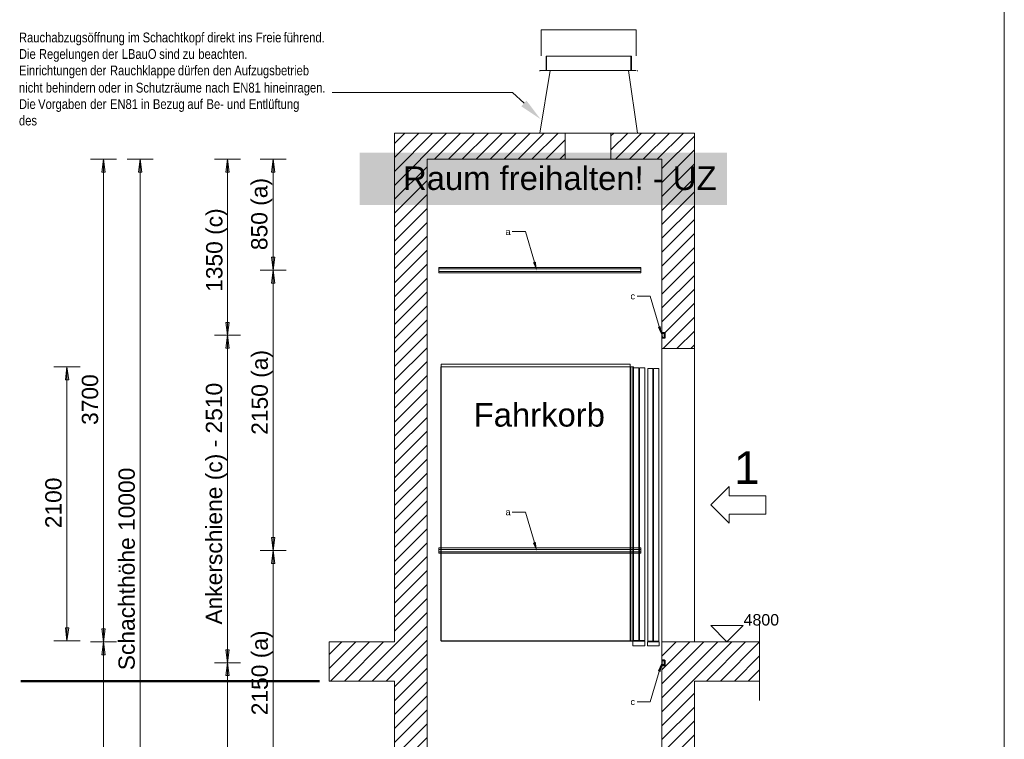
# Model space of a CAD drawing. Extents: x 294 to 994, y 7 to 427.
# Tile 22 of 31: x 563 to 663, y 250 to 324. Entities that reach past the tile are written whole.
import ezdxf
from ezdxf.lldxf.tags import DXFTag

# ---------------------------------------------------------------- set-up
doc = ezdxf.new("R2010")
doc.units = 0
doc.layers.get('0').update_dxf_attribs({"lineweight": 5})
for name, color, linetype, lineweight, true_color in [('4', 9, 'STRICHPUNKT2', 5, 0x808080), ('8_Schraffur', 3, 'Continuous', 5, 0x00ff00), ('Mittellinie', 9, 'STRICHPUNKT2', 5, 0x808080)]:
    doc.layers.add(name, color=color, linetype=linetype, lineweight=lineweight, true_color=true_color)
for name, color, linetype, lineweight in [('9', 7, 'Continuous', 5), ('Standard', 7, 'Continuous', 25), ('Technik-mittel', 7, 'Continuous', 13)]:
    doc.layers.add(name, color=color, linetype=linetype, lineweight=lineweight)
doc.layers.add('_3d_View_', color=7, linetype='Continuous')
doc.layers.add('X_Geometrie', color=3, linetype='Continuous', lineweight=50, true_color=0x00ff00, plot=False)
doc.styles.get("Standard").update_dxf_attribs({"font": 'arial.ttf'})
tags = doc.linetypes.add('fein_strichliert', pattern=[4, 1, -2, 1]).pattern_tags.tags
tags[8:9] = [DXFTag(74, 4), DXFTag(75, 0), DXFTag(340, '0'), DXFTag(46, 0.0), DXFTag(50, 0.0), DXFTag(44, 0.0), DXFTag(45, 0.0)]
tags[6:7] = [DXFTag(74, 4), DXFTag(75, 0), DXFTag(340, '0'), DXFTag(46, 0.0), DXFTag(50, 0.0), DXFTag(44, 0.0), DXFTag(45, 0.0)]
tags[4:5] = [DXFTag(74, 4), DXFTag(75, 0), DXFTag(340, '0'), DXFTag(46, 0.0), DXFTag(50, 0.0), DXFTag(44, 0.0), DXFTag(45, 0.0)]
tags = doc.linetypes.add('STRICHPUNKT2', pattern=[12.7, 6.35, -3.175, 0, -3.175]).pattern_tags.tags
tags[10:11] = [DXFTag(74, 4), DXFTag(75, 0), DXFTag(340, '0'), DXFTag(46, 0.0), DXFTag(50, 0.0), DXFTag(44, 0.0), DXFTag(45, 0.0)]
tags[8:9] = [DXFTag(74, 4), DXFTag(75, 0), DXFTag(340, '0'), DXFTag(46, 0.0), DXFTag(50, 0.0), DXFTag(44, 0.0), DXFTag(45, 0.0)]
tags[6:7] = [DXFTag(74, 4), DXFTag(75, 0), DXFTag(340, '0'), DXFTag(46, 0.0), DXFTag(50, 0.0), DXFTag(44, 0.0), DXFTag(45, 0.0)]
tags[4:5] = [DXFTag(74, 4), DXFTag(75, 0), DXFTag(340, '0'), DXFTag(46, 0.0), DXFTag(50, 0.0), DXFTag(44, 0.0), DXFTag(45, 0.0)]

# ---------------------------------------------------------------- blocks, each defined once
blk = doc.blocks.new('Schraffur-A05LE0NJBH', base_point=(628.18, 225.92))
at = {"color": 0, "linetype": 'fein_strichliert', "lineweight": -2, "ltscale": 0.13}
for p, q in [((628.18, 252.77), (635.33, 259.92)), ((628.18, 255.62), (632.48, 259.92)), ((628.18, 258.47), (629.63, 259.92)), ((634.17, 255.92), (638.17, 259.92)), ((637.02, 255.92), (638.18, 257.08)), ((628.18, 249.93), (631.51, 253.26)), ((628.18, 247.08), (631.51, 250.41)), ((628.18, 244.23), (631.51, 247.57)), ((628.18, 241.39), (631.51, 244.72)), ((628.18, 238.54), (631.51, 241.87)), ((628.18, 235.69), (631.51, 239.02)), ((628.18, 232.84), (631.51, 236.18)), ((628.18, 230), (631.51, 233.33)), ((628.48, 227.46), (631.51, 230.48)), ((629.8, 225.92), (631.51, 227.64))]:
    blk.add_line(p, q, dxfattribs=at)
at = {"color": 0, "lineweight": -2}
for p, q in [((628.18, 254.2), (633.9, 259.92)), ((628.18, 257.05), (631.06, 259.92)), ((628.18, 259.89), (628.21, 259.92)), ((632.75, 255.92), (636.75, 259.92)), ((635.6, 255.92), (638.18, 258.5)), ((628.18, 251.35), (631.51, 254.68)), ((628.18, 248.5), (631.51, 251.84)), ((628.18, 245.66), (631.51, 248.99)), ((628.18, 242.81), (631.51, 246.14)), ((628.18, 239.96), (631.51, 243.3)), ((628.18, 237.11), (631.51, 240.45)), ((628.18, 234.27), (631.51, 237.6)), ((628.18, 231.42), (631.51, 234.75)), ((628.18, 228.57), (631.51, 231.91)), ((628.38, 225.92), (631.51, 229.06)), ((631.22, 225.92), (631.51, 226.21))]:
    blk.add_line(p, q, dxfattribs=at)
blk = doc.blocks.new('Schraffur-A05LE0NLBH', base_point=(622.98, 289.92))
at = {"color": 0, "linetype": 'fein_strichliert', "lineweight": -2, "ltscale": 0.13}
for p, q in [((622.98, 310.22), (624.69, 311.92)), ((624.87, 309.26), (627.53, 311.92)), ((627.71, 309.26), (630.38, 311.92)), ((628.18, 306.87), (631.51, 310.21)), ((628.18, 304.03), (631.51, 307.36)), ((628.18, 301.18), (631.51, 304.51)), ((628.18, 298.33), (631.51, 301.66)), ((628.18, 295.48), (631.51, 298.82)), ((628.18, 292.64), (631.51, 295.97)), ((628.31, 289.92), (631.51, 293.12)), ((631.16, 289.92), (631.51, 290.28))]:
    blk.add_line(p, q, dxfattribs=at)
at = {"color": 0, "lineweight": -2}
for p, q in [((622.98, 311.64), (623.26, 311.92)), ((623.44, 309.26), (626.11, 311.92)), ((626.29, 309.26), (628.96, 311.92)), ((628.18, 308.3), (631.51, 311.63)), ((628.18, 305.45), (631.51, 308.78)), ((628.18, 302.6), (631.51, 305.94)), ((628.18, 299.76), (631.51, 303.09)), ((628.18, 296.91), (631.51, 300.24)), ((628.18, 294.06), (631.51, 297.39)), ((628.48, 291.52), (631.51, 294.55)), ((629.73, 289.92), (631.51, 291.7))]:
    blk.add_line(p, q, dxfattribs=at)
blk = doc.blocks.new('Schraffur-A05LE0NNBH', base_point=(594.18, 173.26))
at = {"color": 0, "lineweight": -2}
for p, q in [((600.84, 306.59), (606.18, 311.92)), ((600.84, 309.44), (603.33, 311.92)), ((606.36, 309.26), (609.03, 311.92)), ((609.21, 309.26), (611.87, 311.92)), ((612.05, 309.26), (614.72, 311.92)), ((614.9, 309.26), (617.57, 311.92)), ((617.75, 309.26), (618.31, 309.82)), ((600.84, 303.74), (604.18, 307.08)), ((600.84, 300.89), (604.18, 304.23)), ((600.84, 298.05), (604.18, 301.38)), ((600.84, 295.2), (604.18, 298.53)), ((600.84, 292.35), (604.18, 295.69)), ((600.84, 289.51), (604.18, 292.84)), ((600.84, 286.66), (604.18, 289.99)), ((600.84, 283.81), (604.18, 287.14)), ((600.84, 280.96), (604.18, 284.3)), ((600.84, 278.12), (604.18, 281.45)), ((600.84, 275.27), (604.18, 278.6)), ((600.84, 272.42), (604.18, 275.76)), ((600.84, 269.57), (604.18, 272.91)), ((600.84, 266.73), (604.18, 270.06)), ((600.84, 263.88), (604.18, 267.21)), ((600.84, 261.03), (604.18, 264.37)), ((598.58, 255.92), (604.18, 261.52)), ((594.18, 257.21), (596.89, 259.92)), ((595.73, 255.92), (599.73, 259.92)), ((600.84, 255.34), (604.18, 258.67)), ((600.84, 252.49), (604.18, 255.82)), ((600.84, 249.64), (604.18, 252.98)), ((600.84, 246.8), (604.18, 250.13)), ((600.84, 243.95), (604.18, 247.28)), ((600.84, 241.1), (604.18, 244.44)), ((600.84, 238.25), (604.18, 241.59)), ((600.84, 235.41), (604.18, 238.74)), ((600.84, 232.56), (604.18, 235.89)), ((600.84, 229.71), (604.18, 233.05)), ((600.84, 226.87), (604.18, 230.2)), ((600.84, 224.02), (604.18, 227.35)), ((600.84, 221.17), (604.18, 224.5)), ((600.84, 218.32), (604.18, 221.66)), ((600.84, 215.48), (604.18, 218.81)), ((600.84, 212.63), (604.18, 215.96)), ((600.84, 209.78), (604.18, 213.11)), ((600.84, 206.93), (604.18, 210.27)), ((600.84, 204.09), (604.18, 207.42)), ((600.84, 201.24), (604.18, 204.57)), ((600.84, 198.39), (604.18, 201.73)), ((597.22, 191.92), (604.18, 198.88)), ((594.18, 194.57), (595.53, 195.92)), ((594.38, 191.92), (598.38, 195.92)), ((600.07, 191.92), (604.18, 196.03)), ((628.18, 188.71), (635.39, 195.92)), ((628.18, 191.56), (632.54, 195.92)), ((628.18, 194.41), (629.7, 195.92)), ((634.24, 191.92), (638.18, 195.86)), ((600.84, 189.85), (604.18, 193.18)), ((637.08, 191.92), (638.18, 193.02)), ((600.84, 187), (604.18, 190.34)), ((628.18, 185.86), (631.51, 189.2)), ((600.84, 184.16), (604.18, 187.49)), ((628.18, 183.02), (631.51, 186.35)), ((600.84, 181.31), (604.18, 184.64)), ((628.18, 180.17), (631.51, 183.5)), ((600.84, 178.46), (604.18, 181.79)), ((628.18, 177.32), (631.51, 180.66)), ((600.84, 175.61), (604.18, 178.95)), ((626.96, 173.26), (631.51, 177.81)), ((601.33, 173.26), (604.18, 176.1)), ((604.18, 173.26), (606.85, 175.92)), ((607.03, 173.26), (609.7, 175.92)), ((609.88, 173.26), (612.54, 175.92)), ((612.72, 173.26), (615.39, 175.92)), ((615.57, 173.26), (618.24, 175.92)), ((618.42, 173.26), (621.08, 175.92)), ((621.27, 173.26), (623.93, 175.92)), ((624.11, 173.26), (626.78, 175.92)), ((629.81, 173.26), (631.51, 174.96))]:
    blk.add_line(p, q, dxfattribs=at)
at = {"color": 0, "linetype": 'fein_strichliert', "lineweight": -2, "ltscale": 0.13}
for p, q in [((600.84, 308.01), (604.75, 311.92)), ((600.84, 310.86), (601.91, 311.92)), ((604.94, 309.26), (607.6, 311.92)), ((607.78, 309.26), (610.45, 311.92)), ((610.63, 309.26), (613.3, 311.92)), ((613.48, 309.26), (616.14, 311.92)), ((616.32, 309.26), (618.31, 311.24)), ((600.84, 305.17), (604.18, 308.5)), ((600.84, 302.32), (604.18, 305.65)), ((600.84, 299.47), (604.18, 302.8)), ((600.84, 296.62), (604.18, 299.96)), ((600.84, 293.78), (604.18, 297.11)), ((600.84, 290.93), (604.18, 294.26)), ((600.84, 288.08), (604.18, 291.42)), ((600.84, 285.23), (604.18, 288.57)), ((600.84, 282.39), (604.18, 285.72)), ((600.84, 279.54), (604.18, 282.87)), ((600.84, 276.69), (604.18, 280.03)), ((600.84, 273.85), (604.18, 277.18)), ((600.84, 271), (604.18, 274.33)), ((600.84, 268.15), (604.18, 271.48)), ((600.84, 265.3), (604.18, 268.64)), ((600.84, 262.46), (604.18, 265.79)), ((597.16, 255.92), (604.18, 262.94)), ((594.18, 258.64), (595.46, 259.92)), ((594.31, 255.92), (598.31, 259.92)), ((600.01, 255.92), (604.18, 260.1)), ((600.84, 253.91), (604.18, 257.25)), ((600.84, 251.07), (604.18, 254.4)), ((600.84, 248.22), (604.18, 251.55)), ((600.84, 245.37), (604.18, 248.71)), ((600.84, 242.53), (604.18, 245.86)), ((600.84, 239.68), (604.18, 243.01)), ((600.84, 236.83), (604.18, 240.16)), ((600.84, 233.98), (604.18, 237.32)), ((600.84, 231.14), (604.18, 234.47)), ((600.84, 228.29), (604.18, 231.62)), ((600.84, 225.44), (604.18, 228.77)), ((600.84, 222.59), (604.18, 225.93)), ((600.84, 219.75), (604.18, 223.08)), ((600.84, 216.9), (604.18, 220.23)), ((600.84, 214.05), (604.18, 217.39)), ((600.84, 211.21), (604.18, 214.54)), ((600.84, 208.36), (604.18, 211.69)), ((600.84, 205.51), (604.18, 208.84)), ((600.84, 202.66), (604.18, 206)), ((600.84, 199.82), (604.18, 203.15)), ((600.84, 196.97), (604.18, 200.3)), ((598.65, 191.92), (604.18, 197.45)), ((594.18, 193.15), (596.95, 195.92)), ((595.8, 191.92), (599.8, 195.92)), ((628.18, 190.13), (633.97, 195.92)), ((628.18, 192.98), (631.12, 195.92)), ((628.18, 195.83), (628.27, 195.92)), ((632.81, 191.92), (636.81, 195.92)), ((600.84, 191.27), (604.18, 194.61)), ((635.66, 191.92), (638.18, 194.44)), ((600.84, 188.43), (604.18, 191.76)), ((628.18, 187.29), (631.51, 190.62)), ((600.84, 185.58), (604.18, 188.91)), ((628.18, 184.44), (631.51, 187.77)), ((600.84, 182.73), (604.18, 186.07)), ((628.18, 181.59), (631.51, 184.93)), ((600.84, 179.89), (604.18, 183.22)), ((628.18, 178.75), (631.51, 182.08)), ((600.84, 177.04), (604.18, 180.37)), ((625.54, 173.26), (631.51, 179.23)), ((600.84, 174.19), (604.18, 177.52)), ((628.38, 173.26), (631.51, 176.38)), ((602.76, 173.26), (605.42, 175.92)), ((605.61, 173.26), (608.27, 175.92)), ((608.45, 173.26), (611.12, 175.92)), ((611.3, 173.26), (613.97, 175.92)), ((614.15, 173.26), (616.81, 175.92)), ((616.99, 173.26), (619.66, 175.92)), ((619.84, 173.26), (622.51, 175.92)), ((622.69, 173.26), (625.36, 175.92)), ((631.23, 173.26), (631.51, 173.54))]:
    blk.add_line(p, q, dxfattribs=at)
blk = doc.blocks.new('Blockreferenz-A05LE0O1BH', base_point=(628.18, 257.52))
at = {"layer": 'Standard', "color": 0, "linetype": 'ByBlock', "ltscale": 0.25}
for p, q in [((628.18, 258.06), (628.18, 258.06)), ((628.18, 258.06), (628.48, 258.06)), ((628.47, 258.06), (628.18, 258.06)), ((628.18, 258.06), (628.18, 257.91)), ((628.18, 257.91), (628.18, 257.67)), ((628.18, 257.91), (628.26, 257.91)), ((628.26, 257.67), (628.18, 257.67)), ((628.18, 257.67), (628.18, 257.52)), ((628.26, 257.91), (628.21, 258.02)), ((628.21, 258.02), (628.44, 258.02)), ((628.21, 257.56), (628.26, 257.67)), ((628.44, 258.02), (628.44, 257.56)), ((628.47, 257.52), (628.47, 258.06)), ((628.48, 258.06), (628.48, 257.52)), ((628.48, 257.52), (628.18, 257.52)), ((628.18, 257.52), (628.18, 257.52)), ((628.18, 257.52), (628.47, 257.52)), ((628.44, 257.56), (628.21, 257.56))]:
    blk.add_line(p, q, dxfattribs=at)
blk = doc.blocks.new('MText-A05LE0O3BH', base_point=(612.2, 272.86))
at = {"color": 0, "linetype": 'ByBlock', "lineweight": -2, "ltscale": 0.13, "insert": (612.2, 273.53), "char_height": 0.6667, "attachment_point": 1}
blk.add_mtext('{\\fArial Unicode MS;a}', dxfattribs=at)
blk = doc.blocks.new('Blockreferenz-A05LE0O5BH', base_point=(628.18, 290.98))
at = {"layer": 'Standard', "color": 0, "linetype": 'ByBlock', "ltscale": 0.25}
for p, q in [((628.18, 291.53), (628.18, 291.52)), ((628.18, 291.53), (628.48, 291.53)), ((628.47, 291.52), (628.18, 291.52)), ((628.18, 291.52), (628.18, 291.38)), ((628.18, 291.38), (628.18, 291.14)), ((628.18, 291.38), (628.26, 291.38)), ((628.26, 291.14), (628.18, 291.14)), ((628.18, 291.14), (628.18, 290.99)), ((628.18, 290.99), (628.18, 290.98)), ((628.18, 290.99), (628.47, 290.99)), ((628.48, 290.98), (628.18, 290.98)), ((628.26, 291.38), (628.21, 291.49)), ((628.21, 291.49), (628.44, 291.49)), ((628.21, 291.02), (628.26, 291.14)), ((628.44, 291.02), (628.21, 291.02)), ((628.44, 291.49), (628.44, 291.02)), ((628.47, 290.99), (628.47, 291.52)), ((628.48, 291.53), (628.48, 290.98))]:
    blk.add_line(p, q, dxfattribs=at)
blk = doc.blocks.new('MText-A05LE0O7BH', base_point=(612.2, 301.53))
at = {"color": 0, "linetype": 'ByBlock', "lineweight": -2, "ltscale": 0.13, "insert": (612.2, 302.19), "char_height": 0.6667, "attachment_point": 1}
blk.add_mtext('{\\fArial Unicode MS;a}', dxfattribs=at)
blk = doc.blocks.new('MText-A05LE0OJBH', base_point=(562.47, 312.72))
at = {"color": 0, "linetype": 'ByBlock', "lineweight": -2, "ltscale": 0.13, "char_height": 1, "attachment_point": 1}
for s, insert in [('{\\fArial Narrow;Rauchabzugsöffnung}', (562.47, 322.21)), ('{\\fArial Narrow;im}', (573.6, 322.21)), ('{\\fArial Narrow;Schachtkopf}', (575.11, 322.21)), ('{\\fArial Narrow;direkt}', (581.72, 322.21)), ('{\\fArial Narrow;ins}', (584.87, 322.21)), ('{\\fArial Narrow;Freie}', (586.68, 322.21)), ('{\\fArial Narrow;führend.}', (589.52, 322.21)), ('{\\fArial Narrow;Die}', (562.47, 320.52)), ('{\\fArial Narrow;Regelungen}', (564.51, 320.52)), ('{\\fArial Narrow;der}', (570.96, 320.52)), ('{\\fArial Narrow;LBauO}', (572.97, 320.52)), ('{\\fArial Narrow;sind}', (576.81, 320.52)), ('{\\fArial Narrow;zu}', (579.22, 320.52)), ('{\\fArial Narrow;beachten.}', (580.8, 320.52)), ('{\\fArial Narrow;Einrichtungen}', (562.47, 318.84)), ('{\\fArial Narrow;der}', (569.74, 318.84)), ('{\\fArial Narrow;Rauchklappe}', (571.77, 318.84)), ('{\\fArial Narrow;dürfen}', (578.72, 318.84)), ('{\\fArial Narrow;den}', (582.29, 318.84)), ('{\\fArial Narrow;Aufzugsbetrieb}', (584.48, 318.84)), ('{\\fArial Narrow;nicht}', (562.47, 317.08)), ('{\\fArial Narrow;behindern}', (565.21, 317.08)), ('{\\fArial Narrow;oder}', (570.58, 317.08)), ('{\\fArial Narrow;in}', (573.24, 317.08)), ('{\\fArial Narrow;Schutzräume}', (574.42, 317.08)), ('{\\fArial Narrow;nach}', (581.51, 317.08)), ('{\\fArial Narrow;EN81}', (584.33, 317.08)), ('{\\fArial Narrow;hineinragen.}', (587.5, 317.08)), ('{\\fArial Narrow;Die}', (562.47, 315.4)), ('{\\fArial Narrow;Vorgaben}', (564.43, 315.4)), ('{\\fArial Narrow;der}', (569.75, 315.4)), ('{\\fArial Narrow;EN81}', (571.77, 315.4)), ('{\\fArial Narrow;in}', (574.94, 315.4)), ('{\\fArial Narrow;Bezug}', (576.16, 315.4)), ('{\\fArial Narrow;auf}', (579.68, 315.4)), ('{\\fArial Narrow;Be-}', (581.64, 315.4)), ('{\\fArial Narrow;und}', (583.72, 315.4)), ('{\\fArial Narrow;Entlüftung}', (585.97, 315.4)), ('{\\fArial Narrow;des}', (562.47, 313.72))]:
    blk.add_mtext(s, dxfattribs=dict(at, insert=insert))
blk = doc.blocks.new('MText-A05LE0OLBH', base_point=(624.98, 294.93))
at = {"color": 0, "linetype": 'ByBlock', "lineweight": -2, "ltscale": 0.13, "insert": (624.98, 295.6), "char_height": 0.6667, "attachment_point": 1}
blk.add_mtext('{\\fArial Unicode MS;c}', dxfattribs=at)
blk = doc.blocks.new('MText-A05LE0OTBH', base_point=(624.98, 253.46))
at = {"color": 0, "linetype": 'ByBlock', "lineweight": -2, "ltscale": 0.13, "insert": (624.98, 254.13), "char_height": 0.6667, "attachment_point": 1}
blk.add_mtext('{\\fArial Unicode MS;c}', dxfattribs=at)
blk = doc.blocks.new('Blockreferenz-A05LE0P1BH', base_point=(638.18, 253.92))
at = {"layer": '4', "linetype": 'STRICHPUNKT2', "lineweight": -2, "ltscale": 0.13}
blk.add_line((638.18, 261.92), (638.18, 253.92), dxfattribs=at)
blk = doc.blocks.new('Blockreferenz-A05LE0P5BH', base_point=(626.7, 259.52))
at = {"color": 0, "linetype": 'ByBlock', "lineweight": -2, "ltscale": 0.13}
for p, q in [((627.27, 287.86), (626.74, 287.86)), ((626.74, 287.86), (626.74, 259.99)), ((627.27, 259.99), (627.27, 287.86)), ((627.86, 287.86), (627.32, 287.86)), ((627.32, 287.86), (627.32, 259.99)), ((627.86, 259.99), (627.86, 287.86)), ((627.91, 259.92), (626.7, 259.92)), ((626.7, 259.92), (626.7, 259.52)), ((626.74, 259.99), (627.27, 259.99)), ((627.32, 259.99), (627.86, 259.99)), ((627.91, 259.52), (627.91, 259.92)), ((626.7, 259.52), (627.91, 259.52))]:
    blk.add_line(p, q, dxfattribs=at)
blk = doc.blocks.new('Blockreferenz-A05LE0P7BH', base_point=(633.18, 259.92))
at = {"color": 0, "linetype": 'ByBlock', "lineweight": -2, "ltscale": 0.13}
for p, q in [((636.51, 261.59), (633.18, 261.59)), ((633.18, 261.59), (634.84, 259.92)), ((634.84, 259.92), (636.51, 261.59))]:
    blk.add_line(p, q, dxfattribs=at)
at = {"color": 0, "lineweight": -2, "insert": (636.54, 262.76), "char_height": 1.1667, "attachment_point": 1}
blk.add_mtext('{\\fArial Unicode MS;4800}', dxfattribs=at)
blk = doc.blocks.new('Blockreferenz-A05LE0PDBH', base_point=(605.59, 259.99))
at = {"color": 0, "linetype": 'ByBlock', "lineweight": -2, "ltscale": 0.13}
for p, q in [((605.59, 288.04), (605.59, 260.04)), ((605.63, 288.04), (605.59, 288.04)), ((624.96, 288.31), (605.63, 288.31)), ((605.63, 288.31), (605.63, 288.04)), ((605.63, 260.04), (605.63, 288.04)), ((605.63, 288.04), (624.96, 288.04)), ((624.96, 288.04), (624.96, 288.31)), ((624.96, 260.04), (624.96, 288.04)), ((624.96, 288.04), (624.96, 260.04)), ((625, 288.04), (624.96, 288.04)), ((625, 288.04), (625, 260.04)), ((625, 260.04), (625, 288.04)), ((625.23, 288.04), (625, 288.04)), ((625.23, 288.04), (625.23, 260.04)), ((625.23, 260.04), (625.23, 288.04)), ((625.27, 288.04), (625.23, 288.04)), ((625.27, 260.04), (625.27, 288.04)), ((605.63, 286.66), (605.63, 260.04)), ((605.59, 260.04), (605.63, 260.04)), ((624.98, 260.04), (605.61, 260.04)), ((605.61, 260.04), (605.61, 259.99)), ((605.61, 259.99), (624.98, 259.99)), ((623.03, 260.04), (624.96, 260.04)), ((624.96, 260.04), (625, 260.04)), ((625.25, 260.04), (624.98, 260.04)), ((624.98, 260.04), (624.98, 259.99)), ((624.98, 259.99), (624.98, 260.04)), ((624.98, 259.99), (625.25, 259.99)), ((625, 260.04), (625.23, 260.04)), ((625.23, 260.04), (625.27, 260.04)), ((625.25, 259.99), (625.25, 260.04))]:
    blk.add_line(p, q, dxfattribs=at)
blk = doc.blocks.new('Blockreferenz-A05LE0PJBH', base_point=(633.18, 272.05))
at = {"color": 0, "linetype": 'ByBlock', "lineweight": -2, "ltscale": 0.13}
for p, q in [((633.18, 273.92), (635.05, 275.8)), ((635.05, 274.86), (635.05, 275.8)), ((635.05, 274.86), (638.81, 274.86)), ((638.81, 272.99), (638.81, 274.86)), ((633.18, 273.92), (635.05, 272.05)), ((635.05, 272.99), (638.81, 272.99)), ((635.05, 272.99), (635.05, 272.05))]:
    blk.add_line(p, q, dxfattribs=at)
at = {"color": 0, "lineweight": -2, "insert": (635.57, 279.4), "char_height": 3.3333, "attachment_point": 1}
blk.add_mtext('{\\fArial Unicode MS;1}', dxfattribs=at)
blk = doc.blocks.new('Blockreferenz-A05LE0PPBH', base_point=(605.38, 268.99))
at = {"color": 0, "linetype": 'ByBlock', "lineweight": -2, "ltscale": 0.13}
for p, q in [((605.38, 269.52), (605.38, 269.38)), ((626.04, 269.52), (605.38, 269.52)), ((605.38, 269.38), (605.38, 269.13)), ((605.38, 269.38), (626.04, 269.38)), ((605.38, 269.13), (605.38, 268.99)), ((626.04, 269.13), (605.38, 269.13)), ((605.38, 268.99), (626.04, 268.99)), ((626.04, 269.38), (626.04, 269.52)), ((626.04, 269.13), (626.04, 269.38)), ((626.04, 268.99), (626.04, 269.13))]:
    blk.add_line(p, q, dxfattribs=at)
blk = doc.blocks.new('Blockreferenz-A05LE0PRBH', base_point=(605.38, 297.66))
at = {"color": 0, "linetype": 'ByBlock', "lineweight": -2, "ltscale": 0.13}
for p, q in [((605.38, 298.19), (605.38, 298.05)), ((626.04, 298.19), (605.38, 298.19)), ((605.38, 298.05), (605.38, 297.8)), ((605.38, 298.05), (626.04, 298.05)), ((626.04, 298.05), (626.04, 298.19)), ((626.04, 297.8), (626.04, 298.05)), ((605.38, 297.8), (605.38, 297.66)), ((626.04, 297.8), (605.38, 297.8)), ((605.38, 297.66), (626.04, 297.66)), ((626.04, 297.66), (626.04, 297.8))]:
    blk.add_line(p, q, dxfattribs=at)
blk = doc.blocks.new('Blockreferenz-A05LE0PTBH', base_point=(625.23, 259.52))
at = {"color": 0, "linetype": 'ByBlock', "lineweight": -2, "ltscale": 0.13}
for p, q in [((625.83, 287.92), (625.3, 287.92)), ((625.3, 287.92), (625.3, 260.06)), ((625.83, 260.06), (625.83, 287.92)), ((626.43, 287.92), (625.9, 287.92)), ((625.9, 287.92), (625.9, 260.06)), ((626.43, 260.06), (626.43, 287.92)), ((626.43, 259.99), (625.23, 259.99)), ((625.23, 259.99), (625.23, 259.52)), ((625.3, 260.06), (625.83, 260.06)), ((625.9, 260.06), (626.43, 260.06)), ((626.43, 259.52), (626.43, 259.99)), ((625.23, 259.52), (626.43, 259.52))]:
    blk.add_line(p, q, dxfattribs=at)
blk = doc.blocks.new('Polygon-A05LE0R7BH', base_point=(597.28, 304.59))
at = {"color": 0, "linetype": 'ByBlock', "lineweight": -2, "ltscale": 0.5}
blk.add_solid([(597.28, 304.59), (597.28, 309.92), (634.84, 304.59), (634.84, 309.92)], dxfattribs=at)
blk = doc.blocks.new('Polygon-A05LE0RZBH', base_point=(583.62, 256.47))
at = {"color": 0, "linetype": 'ByBlock', "lineweight": -2, "ltscale": 0.13}
blk.add_solid([(583.79, 257.79), (583.97, 256.47), (583.62, 256.47)], dxfattribs=at)
blk = doc.blocks.new('Polygon-A05LE0S1BH', base_point=(588.29, 267.93))
at = {"color": 0, "linetype": 'ByBlock', "lineweight": -2, "ltscale": 0.13}
blk.add_solid([(588.46, 269.26), (588.63, 267.93), (588.29, 267.93)], dxfattribs=at)
blk = doc.blocks.new('Polygon-A05LE0S9BH', base_point=(583.62, 289.93))
at = {"color": 0, "linetype": 'ByBlock', "lineweight": -2, "ltscale": 0.13}
blk.add_solid([(583.79, 291.26), (583.97, 289.93), (583.62, 289.93)], dxfattribs=at)
blk = doc.blocks.new('Polygon-A05LE0SBBH', base_point=(588.29, 269.26))
at = {"color": 0, "linetype": 'ByBlock', "lineweight": -2, "ltscale": 0.13}
blk.add_solid([(588.46, 269.26), (588.29, 270.58), (588.63, 270.58)], dxfattribs=at)
blk = doc.blocks.new('Polygon-A05LE0SHBH', base_point=(583.62, 257.79))
at = {"color": 0, "linetype": 'ByBlock', "lineweight": -2, "ltscale": 0.13}
blk.add_solid([(583.79, 257.79), (583.62, 259.11), (583.97, 259.11)], dxfattribs=at)
blk = doc.blocks.new('Polygon-A05LE0SVBH', base_point=(583.62, 291.26))
at = {"color": 0, "linetype": 'ByBlock', "lineweight": -2, "ltscale": 0.13}
blk.add_solid([(583.79, 291.26), (583.62, 292.58), (583.97, 292.58)], dxfattribs=at)
blk = doc.blocks.new('Polygon-A05LE0SXBH', base_point=(588.29, 297.92))
at = {"color": 0, "linetype": 'ByBlock', "lineweight": -2, "ltscale": 0.13}
blk.add_solid([(588.46, 297.92), (588.29, 299.24), (588.63, 299.24)], dxfattribs=at)
blk = doc.blocks.new('Polygon-A05LE0SZBH', base_point=(588.29, 307.93))
at = {"color": 0, "linetype": 'ByBlock', "lineweight": -2, "ltscale": 0.13}
blk.add_solid([(588.46, 309.26), (588.63, 307.93), (588.29, 307.93)], dxfattribs=at)
blk = doc.blocks.new('Polygon-A05LE0T1BH', base_point=(588.29, 269.26))
at = {"color": 0, "linetype": 'ByBlock', "lineweight": -2, "ltscale": 0.13}
blk.add_solid([(588.46, 269.26), (588.29, 270.58), (588.63, 270.58)], dxfattribs=at)
blk = doc.blocks.new('Polygon-A05LE0T3BH', base_point=(588.29, 296.6))
at = {"color": 0, "linetype": 'ByBlock', "lineweight": -2, "ltscale": 0.13}
blk.add_solid([(588.46, 297.92), (588.63, 296.6), (588.29, 296.6)], dxfattribs=at)
blk = doc.blocks.new('Polygon-A05LE0T5BH', base_point=(583.62, 291.26))
at = {"color": 0, "linetype": 'ByBlock', "lineweight": -2, "ltscale": 0.13}
blk.add_solid([(583.79, 291.26), (583.62, 292.58), (583.97, 292.58)], dxfattribs=at)
blk = doc.blocks.new('Polygon-A05LE0T7BH', base_point=(583.62, 307.93))
at = {"color": 0, "linetype": 'ByBlock', "lineweight": -2, "ltscale": 0.13}
blk.add_solid([(583.79, 309.26), (583.97, 307.93), (583.62, 307.93)], dxfattribs=at)
blk = doc.blocks.new('Polygon-A05LE0TBBH', base_point=(574.68, 307.93))
at = {"color": 0, "linetype": 'ByBlock', "lineweight": -2, "ltscale": 0.13}
blk.add_solid([(574.85, 309.26), (575.02, 307.93), (574.68, 307.93)], dxfattribs=at)
blk = doc.blocks.new('Polygon-A05LE0THBH', base_point=(570.94, 259.92))
at = {"color": 0, "linetype": 'ByBlock', "lineweight": -2, "ltscale": 0.13}
blk.add_solid([(571.12, 259.92), (570.94, 261.24), (571.29, 261.24)], dxfattribs=at)
blk = doc.blocks.new('Polygon-A05LE0TJBH', base_point=(570.94, 307.93))
at = {"color": 0, "linetype": 'ByBlock', "lineweight": -2, "ltscale": 0.13}
blk.add_solid([(571.12, 309.26), (571.29, 307.93), (570.94, 307.93)], dxfattribs=at)
blk = doc.blocks.new('Polygon-A05LE0TLBH', base_point=(567.21, 260.04))
at = {"color": 0, "linetype": 'ByBlock', "lineweight": -2, "ltscale": 0.13}
blk.add_solid([(567.38, 260.04), (567.21, 261.36), (567.56, 261.36)], dxfattribs=at)
blk = doc.blocks.new('Polygon-A05LE0TNBH', base_point=(567.21, 286.72))
at = {"color": 0, "linetype": 'ByBlock', "lineweight": -2, "ltscale": 0.13}
blk.add_solid([(567.38, 288.04), (567.56, 286.72), (567.21, 286.72)], dxfattribs=at)
blk = doc.blocks.new('Polygon-A05LE0TRBH', base_point=(570.94, 258.6))
at = {"color": 0, "linetype": 'ByBlock', "lineweight": -2, "ltscale": 0.13}
blk.add_solid([(571.12, 259.92), (571.29, 258.6), (570.94, 258.6)], dxfattribs=at)
blk = doc.blocks.new('3D-Ansicht-Rahmen-A05LE0UPBH', base_point=(484.47, 112.93))
at = {"color": 0, "linetype": 'ByBlock', "lineweight": -2, "ltscale": 0.13}
blk.add_line((663.19, 414.66), (663.19, 112.93), dxfattribs=at)

msp = doc.modelspace()

# ---------------------------------------------------------------- linework, layer by layer
at = {"ltscale": 0.13}
for p, q in [((616.35, 319.79), (616.35, 318.32)), ((625.03, 319.79), (616.35, 319.79)), ((616.39, 319.79), (616.39, 318.32)), ((619.7, 319.79), (619.66, 319.79)), ((625.03, 318.32), (625.03, 319.79)), ((625.07, 319.79), (625.03, 319.79)), ((625.07, 318.32), (625.07, 319.79)), ((616.78, 318.32), (615.72, 311.92)), ((615.72, 318.32), (615.72, 318.28)), ((624.79, 318.32), (625.7, 311.92)), ((625.7, 318.28), (625.7, 318.32)), ((600.84, 311.92), (600.84, 259.92)), ((618.31, 311.92), (600.84, 311.92)), ((618.31, 309.26), (618.31, 311.92)), ((618.31, 311.92), (622.98, 311.92)), ((622.98, 309.26), (622.98, 311.92)), ((631.51, 311.92), (622.98, 311.92)), ((631.51, 289.92), (631.51, 311.92)), ((604.18, 309.26), (618.31, 309.26)), ((604.18, 259.26), (604.18, 309.26)), ((618.31, 309.26), (622.98, 309.26)), ((622.98, 309.26), (628.18, 309.26)), ((628.18, 309.26), (628.18, 289.92)), ((614.23, 301.86), (612.9, 301.86)), ((615.15, 298.75), (614.23, 301.86)), ((627, 295.26), (625.67, 295.26)), ((627.92, 292.15), (627, 295.26)), ((628.18, 289.92), (628.18, 287.93)), ((628.18, 289.92), (630.51, 289.92)), ((630.51, 289.92), (631.51, 289.92)), ((631.51, 277.56), (631.51, 289.92)), ((628.18, 287.92), (628.18, 274.69)), ((631.51, 274.29), (631.51, 277.56)), ((628.18, 274.69), (628.18, 274.29)), ((628.18, 274.29), (628.18, 259.92)), ((631.51, 259.92), (631.51, 274.29)), ((614.23, 273.19), (612.9, 273.19)), ((615.15, 270.08), (614.23, 273.19)), ((594.18, 259.92), (594.18, 255.92)), ((600.84, 259.92), (594.18, 259.92)), ((638.18, 259.92), (628.18, 259.92)), ((628.18, 259.92), (628.18, 254.59)), ((638.18, 259.26), (638.18, 259.92)), ((604.18, 254.59), (604.18, 259.26)), ((638.18, 255.92), (638.18, 259.26)), ((627.92, 256.89), (627, 253.79)), ((594.18, 255.92), (600.84, 255.92)), ((600.84, 255.92), (600.84, 254.59)), ((631.51, 255.92), (638.18, 255.92)), ((631.51, 254.59), (631.51, 255.92)), ((600.84, 254.59), (600.84, 195.92)), ((604.18, 195.26), (604.18, 254.59)), ((627, 253.79), (625.67, 253.79)), ((628.18, 254.59), (628.18, 225.92)), ((631.51, 225.92), (631.51, 254.59))]:
    msp.add_line(p, q, dxfattribs=at)
at = {"color": 1, "lineweight": 5, "ltscale": 0.13, "true_color": 0xff0000}
for p, q in [((574.85, 309.26), (575.02, 307.93)), ((575.02, 307.93), (574.68, 307.93))]:
    msp.add_line(p, q, dxfattribs=at)
at = {"ltscale": 0.13}
for points in [[(615.78, 313.36), (614.35, 315.25), (613.81, 314.68)], [(615.41, 297.86), (615, 298.71), (615.3, 298.79)], [(628.18, 291.26), (627.77, 292.11), (628.06, 292.2)], [(615.41, 269.19), (615, 270.04), (615.3, 270.13)], [(628.18, 257.79), (627.77, 256.94), (628.06, 256.85)]]:
    msp.add_solid(points, dxfattribs=at)
at = {"layer": '9', "color": 1, "lineweight": 5, "ltscale": 0.13, "true_color": 0xff0000}
for p, q in [((572.45, 309.26), (569.78, 309.26)), ((570.94, 307.93), (571.12, 309.26)), ((571.12, 259.92), (571.12, 309.26)), ((571.12, 309.26), (571.29, 307.93)), ((576.18, 309.26), (573.52, 309.26)), ((574.68, 307.93), (574.85, 309.26)), ((574.85, 175.92), (574.85, 309.26)), ((582.46, 309.26), (585.13, 309.26)), ((583.62, 307.93), (583.79, 309.26)), ((583.79, 291.26), (583.79, 309.26)), ((583.79, 309.26), (583.97, 307.93)), ((587.13, 309.26), (589.79, 309.26)), ((588.29, 307.93), (588.46, 309.26)), ((588.46, 297.92), (588.46, 309.26)), ((588.46, 309.26), (588.63, 307.93)), ((571.29, 307.93), (570.94, 307.93)), ((583.97, 307.93), (583.62, 307.93)), ((588.63, 307.93), (588.29, 307.93)), ((588.46, 297.92), (588.29, 299.24)), ((588.29, 299.24), (588.63, 299.24)), ((588.63, 299.24), (588.46, 297.92)), ((587.13, 297.92), (589.79, 297.92)), ((587.13, 297.92), (589.79, 297.92)), ((588.29, 296.6), (588.46, 297.92)), ((588.46, 269.26), (588.46, 297.92)), ((588.46, 297.92), (588.63, 296.6)), ((588.63, 296.6), (588.29, 296.6)), ((583.79, 291.26), (583.62, 292.58)), ((583.62, 292.58), (583.97, 292.58)), ((583.79, 291.26), (583.62, 292.58)), ((583.62, 292.58), (583.97, 292.58)), ((583.97, 292.58), (583.79, 291.26)), ((583.97, 292.58), (583.79, 291.26)), ((582.46, 291.26), (585.13, 291.26)), ((582.46, 291.26), (585.13, 291.26)), ((583.62, 289.93), (583.79, 291.26)), ((583.79, 257.79), (583.79, 291.26)), ((583.79, 291.26), (583.97, 289.93)), ((583.97, 289.93), (583.62, 289.93)), ((568.72, 288.04), (566.05, 288.04)), ((567.21, 286.72), (567.38, 288.04)), ((567.38, 260.04), (567.38, 288.04)), ((567.38, 288.04), (567.56, 286.72)), ((567.56, 286.72), (567.21, 286.72)), ((588.46, 269.26), (588.29, 270.58)), ((588.29, 270.58), (588.63, 270.58)), ((588.46, 269.26), (588.29, 270.58)), ((588.29, 270.58), (588.63, 270.58)), ((588.63, 270.58), (588.46, 269.26)), ((588.63, 270.58), (588.46, 269.26)), ((587.13, 269.26), (589.79, 269.26)), ((587.13, 269.26), (589.79, 269.26)), ((588.29, 267.93), (588.46, 269.26)), ((588.46, 269.26), (588.63, 267.93)), ((588.46, 240.59), (588.46, 269.26)), ((588.63, 267.93), (588.29, 267.93)), ((567.38, 260.04), (567.21, 261.36)), ((567.21, 261.36), (567.56, 261.36)), ((567.56, 261.36), (567.38, 260.04)), ((571.12, 259.92), (570.94, 261.24)), ((570.94, 261.24), (571.29, 261.24)), ((571.29, 261.24), (571.12, 259.92)), ((568.72, 260.04), (566.05, 260.04)), ((572.45, 259.92), (569.78, 259.92)), ((572.45, 259.92), (569.78, 259.92)), ((570.94, 258.6), (571.12, 259.92)), ((571.12, 195.92), (571.12, 259.92)), ((571.12, 259.92), (571.29, 258.6)), ((583.79, 257.79), (583.62, 259.11)), ((583.62, 259.11), (583.97, 259.11)), ((583.97, 259.11), (583.79, 257.79)), ((571.29, 258.6), (570.94, 258.6)), ((582.46, 257.79), (585.13, 257.79)), ((582.46, 257.79), (585.13, 257.79)), ((583.62, 256.47), (583.79, 257.79)), ((583.79, 227.26), (583.79, 257.79)), ((583.79, 257.79), (583.97, 256.47)), ((583.97, 256.47), (583.62, 256.47))]:
    msp.add_line(p, q, dxfattribs=at)
at = {"layer": 'Mittellinie', "ltscale": 0.13}
for p, q in [((625.56, 322.49), (615.86, 322.49)), ((615.86, 322.49), (615.86, 319.82)), ((625.56, 319.82), (625.56, 322.49)), ((615.72, 318.32), (625.56, 318.32))]:
    msp.add_line(p, q, dxfattribs=at)
at = {"layer": 'Technik-mittel', "ltscale": 0.13}
for p in [(594.49, 316.09), (614.1, 314.99)]:
    msp.add_line(p, (612.93, 316.09), dxfattribs=at)
at = {"layer": 'X_Geometrie', "ltscale": 0.5}
for p, q in [((562.67, 255.92), (593.18, 255.92)), ((593.18, 255.92), (562.67, 255.92))]:
    msp.add_line(p, q, dxfattribs=at)

# ---------------------------------------------------------------- block references
at = {"ltscale": 0.13}
for name, p in [('MText-A05LE0OJBH', (562.47, 312.72)), ('MText-A05LE0O7BH', (612.2, 301.53)), ('Blockreferenz-A05LE0PRBH', (605.38, 297.66)), ('MText-A05LE0OLBH', (624.98, 294.93)), ('Blockreferenz-A05LE0O5BH', (628.18, 290.98)), ('Blockreferenz-A05LE0PDBH', (605.59, 259.99)), ('Blockreferenz-A05LE0PTBH', (625.23, 259.52)), ('Blockreferenz-A05LE0P5BH', (626.7, 259.52)), ('Blockreferenz-A05LE0PJBH', (633.18, 272.05)), ('MText-A05LE0O3BH', (612.2, 272.86)), ('Blockreferenz-A05LE0PPBH', (605.38, 268.99)), ('Blockreferenz-A05LE0P7BH', (633.18, 259.92)), ('Blockreferenz-A05LE0P1BH', (638.18, 253.92)), ('Blockreferenz-A05LE0O1BH', (628.18, 257.52)), ('MText-A05LE0OTBH', (624.98, 253.46))]:
    msp.add_blockref(name, p, dxfattribs=at)
at = {"layer": '8_Schraffur', "color": 3, "ltscale": 0.13, "true_color": 0x00ff00}
for name, p in [('Schraffur-A05LE0NNBH', (594.18, 173.26)), ('Schraffur-A05LE0NLBH', (622.98, 289.92)), ('Schraffur-A05LE0NJBH', (628.18, 225.92))]:
    msp.add_blockref(name, p, dxfattribs=at)
at = {"layer": '9', "color": 1, "lineweight": 5, "ltscale": 0.13, "true_color": 0xff0000}
for name, p in [('Polygon-A05LE0TJBH', (570.94, 307.93)), ('Polygon-A05LE0TBBH', (574.68, 307.93)), ('Polygon-A05LE0T7BH', (583.62, 307.93)), ('Polygon-A05LE0SZBH', (588.29, 307.93)), ('Polygon-A05LE0SXBH', (588.29, 297.92)), ('Polygon-A05LE0T3BH', (588.29, 296.6)), ('Polygon-A05LE0SVBH', (583.62, 291.26)), ('Polygon-A05LE0T5BH', (583.62, 291.26)), ('Polygon-A05LE0S9BH', (583.62, 289.93)), ('Polygon-A05LE0TNBH', (567.21, 286.72)), ('Polygon-A05LE0SBBH', (588.29, 269.26)), ('Polygon-A05LE0T1BH', (588.29, 269.26)), ('Polygon-A05LE0S1BH', (588.29, 267.93)), ('Polygon-A05LE0TLBH', (567.21, 260.04)), ('Polygon-A05LE0THBH', (570.94, 259.92)), ('Polygon-A05LE0TRBH', (570.94, 258.6)), ('Polygon-A05LE0SHBH', (583.62, 257.79)), ('Polygon-A05LE0RZBH', (583.62, 256.47))]:
    msp.add_blockref(name, p, dxfattribs=at)
at = {"layer": '_3d_View_', "color": 7, "linetype": 'Continuous', "lineweight": 13}
msp.add_blockref('3D-Ansicht-Rahmen-A05LE0UPBH', (484.47, 112.93), dxfattribs=at)
at = {"layer": 'X_Geometrie', "color": 3, "ltscale": 0.5, "true_color": 0x00ff00}
msp.add_blockref('Polygon-A05LE0R7BH', (597.28, 304.59), dxfattribs=at)

# ---------------------------------------------------------------- texts
at = {"ltscale": 0.13, "insert": (608.95, 284.33), "char_height": 2.4, "attachment_point": 1}
msp.add_mtext('{\\fArial;Fahrkorb}', dxfattribs=at)
at = {"layer": '9', "ltscale": 0.13, "insert": (601.73, 308.52), "char_height": 2.4, "attachment_point": 1}
msp.add_mtext('{\\fArial;Raum freihalten! - UZ}', dxfattribs=at)
at = {"layer": '9', "color": 5, "lineweight": 5, "ltscale": 0.13, "true_color": 0x0000ff, "char_height": 1.6667, "attachment_point": 1, "rotation": 90}
for s, insert in [('{\\fArial;850 (a)}', (586.2, 299.97)), ('{\\fArial;1350 (c)}', (581.6, 295.7)), ('{\\fArial;2150 (a)}', (586.24, 281.09)), ('{\\fArial;3700}', (568.89, 282.1)), ('{\\fArial;Ankerschiene (c) - 2510}', (581.57, 261.69)), ('{\\fArial;Schachthöhe 10000}', (572.64, 257.02)), ('{\\fArial;2100}', (565.16, 271.54)), ('{\\fArial;2150 (a)}', (586.24, 252.42))]:
    msp.add_mtext(s, dxfattribs=dict(at, insert=insert))

doc.saveas('drawing.dxf')
